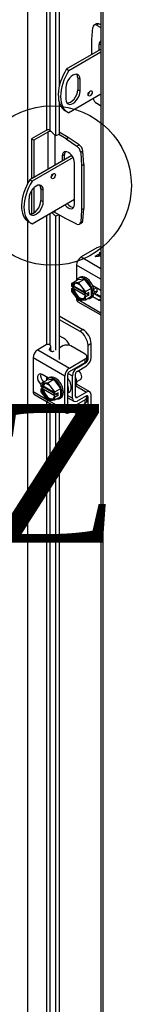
# Model space of a CAD drawing. Header units: inches. Extents: x 1 to 359, y -2 to 239.
# Tile 42 of 46: x 292.88 to 295.3, y 180.55 to 201.85. Entities that reach past the tile are written whole.
import ezdxf
from ezdxf.enums import TextEntityAlignment as Align
from ezdxf.lldxf.tags import DXFTag

# ---------------------------------------------------------------- set-up
doc = ezdxf.new("R2010")
doc.units = ezdxf.units.IN
doc.header["$MEASUREMENT"] = 0
for name, color, linetype in [('COM40153-2', 7, 'Continuous'), ('COM42667', 7, 'Continuous'), ('COM42780', 7, 'Continuous'), ('COM50780', 7, 'Continuous'), ('COM52167-9', 7, 'Continuous'), ('COM52168-9', 7, 'Continuous'), ('Default', 7, 'Continuous'), ('SCC19011', 7, 'Continuous'), ('SPR20265', 7, 'Continuous'), ('WAF25035', 7, 'Continuous')]:
    doc.layers.add(name, color=color, linetype=linetype)
doc.styles.add('SEACAD_Times_New_Roman', font='times.ttf')
tags = doc.linetypes.add('CENTER2', pattern=[1.125, 0.75, -0.125, 0.125, -0.125]).pattern_tags.tags
tags[10:11] = [DXFTag(74, 4), DXFTag(75, 0), DXFTag(340, '0'), DXFTag(46, 0.0), DXFTag(50, 0.0), DXFTag(44, 0.0), DXFTag(45, 0.0)]
tags[8:9] = [DXFTag(74, 4), DXFTag(75, 0), DXFTag(340, '0'), DXFTag(46, 0.0), DXFTag(50, 0.0), DXFTag(44, 0.0), DXFTag(45, 0.0)]
tags[6:7] = [DXFTag(74, 4), DXFTag(75, 0), DXFTag(340, '0'), DXFTag(46, 0.0), DXFTag(50, 0.0), DXFTag(44, 0.0), DXFTag(45, 0.0)]
tags[4:5] = [DXFTag(74, 4), DXFTag(75, 0), DXFTag(340, '0'), DXFTag(46, 0.0), DXFTag(50, 0.0), DXFTag(44, 0.0), DXFTag(45, 0.0)]

# ---------------------------------------------------------------- blocks, each defined once
blk = doc.blocks.new('SE5')
at = {"layer": 'COM40153-2', "color": 7, "linetype": 'Continuous'}
for p, q in [((294.447, 201.417), (294.468, 201.678)), ((294.543, 201.755), (294.493, 201.727)), ((294.598, 201.753), (294.548, 201.724)), ((294.548, 201.724), (294.644, 201.679)), ((294.644, 201.731), (294.598, 201.753)), ((294.447, 201.095), (294.447, 201.417)), ((294.602, 201.299), (294.644, 201.324)), ((294.602, 201.299), (294.602, 201.184)), ((294.644, 199.972), (294.548, 200.037)), ((293.445, 199.441), (293.144, 199.268)), ((293.494, 199.413), (293.194, 199.239)), ((293.494, 199.413), (293.494, 198.607)), ((293.643, 199.35), (293.643, 198.692)), ((293.889, 199.271), (293.736, 199.359)), ((293.938, 199.299), (293.741, 199.413)), ((293.144, 199.268), (293.144, 198.405)), ((293.194, 199.239), (293.144, 199.268)), ((293.194, 199.239), (293.194, 198.433)), ((293.889, 199.271), (293.938, 199.299)), ((293.889, 199.271), (294.125, 199.111)), ((294.175, 199.139), (293.938, 199.299)), ((294.125, 199.111), (294.175, 199.139)), ((293.807, 198.9), (293.856, 198.928)), ((293.807, 198.9), (293.807, 198.787)), ((293.856, 198.815), (293.856, 198.928)), ((294.255, 199), (294.206, 198.971)), ((294.206, 198.971), (294.226, 198.687)), ((294.276, 198.715), (294.255, 199)), ((294.072, 197.849), (294.072, 198.747)), ((294.226, 198.687), (294.276, 198.715)), ((294.226, 198.687), (294.226, 197.73)), ((294.276, 198.715), (294.276, 197.759)), ((293.144, 198.154), (293.144, 197.647)), ((293.194, 198.213), (293.194, 197.668)), ((293.643, 197.715), (293.643, 197.678)), ((293.889, 197.536), (293.643, 197.678)), ((294.226, 197.73), (294.206, 197.47)), ((294.226, 197.73), (294.276, 197.759)), ((294.255, 197.498), (294.276, 197.759)), ((294.125, 197.423), (293.889, 197.536)), ((294.18, 197.421), (294.229, 197.45)), ((294.206, 197.47), (294.255, 197.498))]:
    blk.add_line(p, q, dxfattribs=at)
for centre, major_axis, start_param, end_param in [((294.556, 201.618), (0.063, -0.108), 2.443461, 3.839724), ((294.605, 201.647), (0.062, -0.108), 2.443461, 3.141593), ((294.734, 201.222), (0.094, -0.162), 3.102013, 3.926991), ((294.556, 200.134), (-0.062, 0.108), 1.245006, 2.268928), ((293.569, 199.37), (-0.175, 0), 5.101688, 5.497787), ((293.569, 199.37), (-0.105, 0), 4.773617, 5.497787), ((294.117, 199.013), (0.063, -0.108), 0.872665, 2.268928), ((294.167, 199.042), (-0.063, 0.108), 4.014257, 5.410521), ((293.939, 198.823), (0.094, -0.162), 0.785398, 3.926991), ((293.989, 198.852), (0.094, -0.162), 3.408746, 3.926991), ((293.939, 197.925), (-0.094, 0.162), 1.752517, 3.926991), ((293.989, 197.954), (-0.094, 0.162), 1.752517, 2.87444), ((293.569, 197.635), (0.105, 0), 0.785398, 1.234419), ((294.117, 197.529), (-0.062, 0.108), 2.443461, 3.839724), ((294.167, 197.558), (-0.063, 0.108), 3.141593, 3.839724)]:
    blk.add_ellipse(centre, major_axis=major_axis, ratio=0.57735, start_param=start_param, end_param=end_param, dxfattribs=at)
at = {"layer": 'COM42667', "color": 7, "linetype": 'Continuous'}
for p, q in [((294.557, 196.913), (294.216, 196.716)), ((294.52, 196.73), (294.634, 196.796)), ((294.52, 196.73), (294.634, 196.795)), ((294.644, 196.777), (294.576, 196.738)), ((294.61, 196.81), (294.63, 196.821)), ((294.634, 196.796), (294.61, 196.81)), ((294.611, 196.809), (294.63, 196.821)), ((294.63, 196.821), (294.644, 196.813)), ((294.63, 196.821), (294.63, 196.821)), ((294.63, 196.821), (294.644, 196.813)), ((294.634, 196.795), (294.634, 196.796)), ((294.115, 196.54), (294.115, 196.205)), ((294.644, 196.235), (294.115, 196.54)), ((294.216, 196.716), (294.644, 196.468)), ((294.537, 196.72), (294.52, 196.73)), ((294.644, 196.73), (294.537, 196.72)), ((294.576, 196.738), (294.644, 196.745)), ((294.576, 196.737), (294.644, 196.744)), ((294.576, 196.737), (294.576, 196.738)), ((294.607, 196.007), (294.466, 196.089)), ((294.493, 195.921), (294.644, 195.834)), ((294.115, 195.827), (294.115, 195.812)), ((294.115, 195.812), (294.135, 195.801)), ((294.145, 195.747), (294.644, 195.459)), ((294.184, 195.773), (294.644, 195.507)), ((294.466, 195.859), (294.607, 195.778)), ((294.644, 195.799), (294.607, 195.778)), ((293.457, 194.812), (293.276, 194.708)), ((293.276, 194.708), (293.962, 194.312)), ((293.533, 194.715), (293.558, 194.78)), ((293.533, 194.7), (293.533, 194.715)), ((293.558, 194.703), (293.55, 194.682)), ((293.558, 194.703), (293.558, 194.78)), ((293.559, 194.71), (293.559, 194.787)), ((293.818, 194.789), (293.741, 194.745)), ((294.303, 194.611), (293.995, 194.789)), ((293.861, 194.136), (293.175, 194.532)), ((293.175, 194.532), (293.175, 193.805)), ((293.962, 194.312), (294.303, 194.509)), ((293.962, 194.234), (294.303, 194.431)), ((294.303, 194.431), (294.303, 194.509)), ((294.34, 194.482), (294.34, 194.56)), ((293.506, 194.092), (293.369, 194.171)), ((293.861, 193.409), (293.861, 194.136)), ((293.928, 193.447), (293.928, 194.175)), ((293.175, 193.805), (293.472, 193.633)), ((293.204, 193.739), (293.89, 193.343)), ((293.521, 193.605), (293.861, 193.409)), ((294.303, 193.625), (293.962, 193.428)), ((294.303, 193.547), (294.303, 193.625)), ((294.34, 193.598), (294.34, 193.676)), ((293.962, 193.428), (293.928, 193.447)), ((294.303, 193.547), (293.962, 193.35))]:
    blk.add_line(p, q, dxfattribs=at)
for centre, major_axis, start_param, end_param in [((294.646, 196.861), (0.125, 0), 1.582011, 2.356194), ((294.216, 196.599), (-0.071, -0.124), 3.926991, 5.497787), ((294.607, 195.893), (-0.07, 0.122), 5.119797, 5.497787), ((294.216, 195.871), (0.072, 0.124), 2.356194, 3.141593), ((294.607, 195.893), (-0.07, 0.122), 2.356194, 2.743126), ((293.276, 194.591), (-0.071, -0.124), 3.926991, 5.497787), ((293.499, 194.787), (-0.06, 0), 2.929457, 5.497787), ((293.592, 194.707), (0.06, 0), 3.141593, 5.497787), ((293.499, 194.71), (-0.06, 0), 2.929457, 3.141593), ((293.906, 194.738), (0.125, 0), 0.785398, 2.356194), ((294.215, 194.56), (-0.125, 0), 2.356194, 3.926991), ((294.215, 194.482), (-0.125, 0), 2.356194, 3.141593), ((293.369, 194.056), (0.07, -0.122), 2.356194, 5.249698), ((293.962, 194.195), (0.071, 0.124), 0.785398, 2.356194), ((293.962, 194.195), (0.024, 0.0416), 0.785398, 2.356194), ((293.436, 194.095), (0.07, -0.122), 3.6401, 5.141192), ((293.276, 193.863), (0.071, 0.124), 2.356194, 3.141593), ((294.215, 193.676), (-0.125, 0), 2.356194, 3.625446), ((294.215, 193.598), (-0.125, 0), 2.356194, 3.141593), ((293.962, 193.467), (0.072, 0.124), 2.356194, 3.926991), ((293.962, 193.467), (0.024, 0.0416), 2.356194, 3.926991)]:
    blk.add_ellipse(centre, major_axis=major_axis, ratio=0.57735, start_param=start_param, end_param=end_param, dxfattribs=at)
at = {"layer": 'COM42780', "color": 7, "linetype": 'Continuous'}
for p, q in [((294.644, 195.852), (294.557, 195.902)), ((293.741, 195.442), (294.254, 195.146)), ((293.741, 195.365), (294.187, 195.107)), ((294.187, 195.107), (294.254, 195.146)), ((293.834, 194.955), (293.741, 195.008)), ((294.431, 194.84), (294.364, 194.801)), ((294.431, 194.536), (294.431, 194.84)), ((294.364, 194.497), (294.364, 194.801)), ((294.126, 194.317), (294.331, 194.439)), ((294.321, 194.444), (294.331, 194.439)), ((294.34, 194.511), (294.364, 194.497)), ((293.932, 194.197), (294.027, 194.143)), ((294.115, 194.323), (294.126, 194.317)), ((294.127, 194.24), (294.332, 194.362)), ((294.027, 193.658), (294.027, 194.143)), ((294.094, 193.696), (294.094, 194.181)), ((294.099, 193.925), (294.332, 193.79)), ((294.401, 193.797), (294.117, 193.961)), ((294.332, 193.79), (294.127, 193.676)), ((293.928, 193.715), (294.027, 193.658)), ((293.928, 193.666), (294.056, 193.592)), ((294.094, 193.696), (294.127, 193.676)), ((294.331, 193.712), (294.126, 193.598)), ((294.33, 193.712), (294.364, 193.692)), ((294.364, 193.388), (294.364, 193.692)), ((294.431, 193.427), (294.431, 193.731)), ((294.019, 193.383), (294.187, 193.286)), ((294.364, 193.388), (294.431, 193.427)), ((294.312, 193.274), (294.379, 193.313))]:
    blk.add_line(p, q, dxfattribs=at)
for centre, major_axis, start_param, end_param in [((294.187, 194.903), (0.125, -0.217), 0.785398, 2.356194), ((294.254, 194.942), (-0.125, 0.217), 3.926991, 5.497787), ((293.834, 194.751), (0.125, -0.217), 1.463912, 2.356194), ((294.33, 194.478), (-0.024, -0.0416), 0.802851, 2.356194), ((294.33, 194.478), (-0.071, -0.124), 0.802851, 2.356194), ((294.128, 194.201), (-0.071, -0.124), 3.944444, 5.497787), ((294.128, 194.201), (-0.024, -0.0416), 3.944444, 5.497787), ((293.984, 194.08), (0.097, -0.169), 0.133398, 1.437398), ((294.33, 193.673), (-0.072, -0.124), 2.356194, 3.909538), ((294.128, 193.716), (0.072, 0.124), 2.356194, 3.909538), ((294.128, 193.716), (0.024, 0.0416), 2.356194, 3.909538), ((294.33, 193.673), (-0.024, -0.0416), 2.356194, 3.909538), ((294.187, 193.49), (-0.125, 0.217), 2.356194, 3.926991), ((294.254, 193.529), (-0.125, 0.217), 3.141593, 3.926991)]:
    blk.add_ellipse(centre, major_axis=major_axis, ratio=0.57735, start_param=start_param, end_param=end_param, dxfattribs=at)
at = {"layer": 'COM50780', "color": 7, "linetype": 'Continuous'}
for p, q in [((293.9, 200.78), (294.644, 201.209)), ((293.951, 200.75), (294.644, 201.15)), ((293.9, 200.78), (293.951, 200.75)), ((294.141, 200.587), (294.192, 200.557)), ((294.141, 200.587), (294.141, 200.331)), ((293.882, 200.379), (293.882, 200.123)), ((294.192, 200.302), (294.192, 200.557)), ((294.644, 200.232), (293.951, 199.832)), ((294.141, 200.331), (294.192, 200.302)), ((293.876, 199.873), (293.927, 199.844)), ((294.014, 198.907), (293.104, 198.381)), ((294.041, 198.863), (293.155, 198.352)), ((293.155, 198.352), (293.104, 198.381)), ((293.395, 198.159), (293.345, 198.189)), ((293.345, 198.189), (293.345, 197.933)), ((293.395, 197.904), (293.395, 198.159)), ((293.086, 197.981), (293.086, 197.725)), ((293.155, 197.434), (294.072, 197.963)), ((293.395, 197.904), (293.345, 197.933)), ((293.08, 197.475), (293.131, 197.446))]:
    blk.add_line(p, q, dxfattribs=at)
for centre, major_axis, start_param, end_param in [((294.251, 200.523), (0.375, 0.65), 1.508132, 3.141593), ((294.302, 200.493), (0.375, 0.65), 1.508132, 3.204257), ((294.037, 200.468), (-0.109, -0.189), 2.356194, 5.497787), ((293.986, 200.497), (-0.109, -0.189), 2.356194, 2.906699), ((294.037, 200.213), (0.109, 0.189), 2.356194, 5.497787), ((293.986, 200.242), (0.109, 0.189), 3.376486, 5.497787), ((294.359, 200.279), (-0.0313, -0.0541), 0.952017, 2.189576), ((293.563, 198.493), (0.0313, 0.0541), 4.09361, 5.331168), ((293.455, 198.125), (0.375, 0.65), 1.508132, 3.141593), ((293.506, 198.095), (0.375, 0.65), 1.508132, 3.204257), ((293.241, 198.07), (-0.109, -0.189), 2.356194, 5.497787), ((293.19, 198.099), (-0.109, -0.189), 2.356194, 2.906699), ((293.241, 197.815), (0.109, 0.189), 2.356194, 5.497787), ((293.19, 197.844), (0.109, 0.189), 3.376486, 5.497787)]:
    blk.add_ellipse(centre, major_axis=major_axis, ratio=0.57735, start_param=start_param, end_param=end_param, dxfattribs=at)
for centre in [(294.41, 200.25), (293.614, 198.464)]:
    blk.add_ellipse(centre, major_axis=(0.0313, 0.0541), ratio=0.57735, dxfattribs=at)
at = {"layer": 'COM52167-9', "color": 7, "linetype": 'Continuous'}
for p, q in [((294.644, 218.327), (294.644, 170.646)), ((294.686, 218.229), (294.686, 170.627))]:
    blk.add_line(p, q, dxfattribs=at)
at = {"layer": 'COM52168-9', "color": 7, "linetype": 'Continuous'}
for p, q in [((293.051, 219.329), (293.051, 198.288)), ((293.468, 213.898), (293.468, 199.453)), ((293.543, 199.45), (293.543, 213.854)), ((293.659, 213.787), (293.659, 199.334)), ((293.741, 213.739), (293.741, 200.397)), ((293.741, 200.06), (293.741, 199.361)), ((293.49, 199.46), (293.49, 199.463)), ((293.659, 199.334), (293.543, 199.45)), ((293.741, 199.361), (293.659, 199.334)), ((293.468, 197.614), (293.468, 194.817)), ((293.543, 194.811), (293.543, 197.657)), ((293.579, 197.678), (293.659, 197.598)), ((293.737, 197.624), (293.659, 197.598)), ((293.741, 197.621), (293.741, 194.495)), ((293.051, 197.495), (293.051, 171.648)), ((293.659, 197.598), (293.659, 194.697)), ((293.468, 194.114), (293.468, 194.056)), ((293.468, 193.587), (293.468, 174.506)), ((293.543, 174.501), (293.543, 193.544)), ((293.659, 193.477), (293.659, 174.387)), ((293.741, 193.429), (293.741, 174.185))]:
    blk.add_line(p, q, dxfattribs=at)
blk.add_ellipse((293.501, 199.436), major_axis=(-0.048, 0), ratio=0.57735, start_param=3.665191, end_param=4.958256, dxfattribs=at)
at = {"layer": 'SCC19011', "color": 7, "linetype": 'Continuous'}
for p, q in [((294.007, 196.143), (294.135, 196.217)), ((294.16, 196.163), (294.007, 196.143)), ((294.007, 196.143), (294.007, 196.082)), ((294.288, 196.237), (294.135, 196.217)), ((294.16, 196.163), (294.288, 196.237)), ((294.312, 195.967), (294.16, 196.163)), ((294.44, 196.041), (294.288, 196.237)), ((294.022, 196.073), (294.007, 196.082)), ((294.075, 196.065), (294.007, 196.026)), ((294.007, 196.026), (294.007, 195.965)), ((294.007, 196.026), (294.022, 196.018)), ((294.007, 195.965), (294.16, 195.769)), ((294.057, 196.086), (294.036, 196.073)), ((294.036, 196.018), (294.057, 196.03)), ((294.289, 195.952), (294.057, 196.086)), ((294.057, 196.03), (294.318, 195.879)), ((294.075, 196.076), (294.075, 196.065)), ((294.075, 196.065), (294.292, 195.939)), ((294.312, 195.906), (294.297, 195.915)), ((294.312, 195.967), (294.44, 196.041)), ((294.312, 195.906), (294.312, 195.967)), ((294.379, 195.945), (294.312, 195.906)), ((294.331, 195.917), (294.379, 195.889)), ((294.379, 195.889), (294.379, 195.945)), ((294.44, 195.863), (294.44, 196.041)), ((294.489, 196.016), (294.541, 196.045)), ((294.16, 195.769), (294.312, 195.79)), ((294.318, 195.879), (294.297, 195.867)), ((294.297, 195.859), (294.312, 195.851)), ((294.379, 195.889), (294.312, 195.851)), ((294.312, 195.79), (294.44, 195.863)), ((294.312, 195.79), (294.312, 195.851)), ((293.345, 193.975), (293.473, 194.049)), ((293.497, 193.995), (293.345, 193.975)), ((293.625, 194.069), (293.473, 194.049)), ((293.497, 193.995), (293.625, 194.069)), ((293.649, 193.799), (293.497, 193.995)), ((293.777, 193.873), (293.625, 194.069)), ((294.121, 194.018), (294.203, 194.065)), ((293.345, 193.975), (293.345, 193.914)), ((293.359, 193.905), (293.345, 193.914)), ((293.412, 193.897), (293.345, 193.858)), ((293.345, 193.858), (293.345, 193.797)), ((293.345, 193.858), (293.359, 193.85)), ((293.345, 193.797), (293.497, 193.601)), ((293.395, 193.918), (293.373, 193.905)), ((293.373, 193.85), (293.395, 193.862)), ((293.626, 193.784), (293.395, 193.918)), ((293.395, 193.862), (293.655, 193.711)), ((293.412, 193.908), (293.412, 193.897)), ((293.412, 193.897), (293.629, 193.771)), ((293.649, 193.799), (293.777, 193.873)), ((293.649, 193.738), (293.649, 193.799)), ((293.716, 193.777), (293.649, 193.738)), ((293.716, 193.721), (293.716, 193.777)), ((293.777, 193.695), (293.777, 193.873)), ((293.497, 193.601), (293.649, 193.622)), ((293.649, 193.738), (293.634, 193.747)), ((293.655, 193.711), (293.634, 193.699)), ((293.634, 193.691), (293.649, 193.683)), ((293.716, 193.721), (293.649, 193.683)), ((293.649, 193.622), (293.777, 193.695)), ((293.649, 193.622), (293.649, 193.683)), ((293.668, 193.749), (293.716, 193.721))]:
    blk.add_line(p, q, dxfattribs=at)
for centre, start, end in [((294.029, 196.087), 242.8525, 296.623), ((294.029, 196.032), 242.8527, 296.6228), ((293.366, 193.919), 242.8525, 296.623), ((293.366, 193.864), 242.8527, 296.6228)]:
    blk.add_arc(centre, 0.0158, start, end, dxfattribs=at)
for centre, major_axis, start_param, end_param in [((294.16, 195.966), (0.099, -0.171), 0.958412, 3.753977), ((294.167, 195.97), (0.094, -0.162), 3.141593, 3.744649), ((294.188, 195.983), (0.094, -0.162), 3.254972, 3.744649), ((294.16, 195.966), (-0.099, 0.171), 0.958412, 3.753977), ((294.167, 195.97), (-0.094, 0.162), 0.96774, 3.141593), ((294.188, 195.983), (-0.094, 0.162), 0.96774, 3.028213), ((294.142, 194.171), (0.061, -0.106), 0, 2.159159), ((293.497, 193.798), (0.099, -0.171), 0.958412, 3.753977), ((293.497, 193.798), (-0.099, 0.171), 0.958412, 3.753977), ((293.504, 193.802), (0.094, -0.162), 3.141593, 3.744649), ((293.504, 193.802), (-0.094, 0.162), 0.96774, 3.141593), ((293.525, 193.815), (0.094, -0.162), 3.254972, 3.744649), ((293.525, 193.815), (-0.094, 0.162), 0.96774, 3.028213)]:
    blk.add_ellipse(centre, major_axis=major_axis, ratio=0.57735, start_param=start_param, end_param=end_param, dxfattribs=at)
for points in [[(294.297, 195.867), (294.295, 195.866), (294.294, 195.865), (294.294, 195.862), (294.295, 195.86), (294.297, 195.859)], [(293.634, 193.699), (293.632, 193.698), (293.631, 193.697), (293.631, 193.694), (293.632, 193.692), (293.634, 193.691)]]:
    blk.add_open_spline(points, degree=3, knots=[0, 0, 0, 0, 0.5, 0.5, 1, 1, 1, 1], dxfattribs=at)
at = {"layer": 'SPR20265', "color": 7, "linetype": 'Continuous'}
for points, knots in [([(294.571, 195.964), (294.563, 195.961), (294.541, 195.959), (294.512, 195.969), (294.494, 195.979), (294.492, 195.98)], [0.42836365, 0.42836365, 0.42836365, 0.42836365, 0.43566633, 0.44618248, 0.44713509, 0.44713509, 0.44713509, 0.44713509]), ([(294.543, 195.938), (294.53, 195.933), (294.513, 195.932), (294.494, 195.937), (294.492, 195.938)], [0.24266802, 0.24266802, 0.24266802, 0.24266802, 0.25460265, 0.2557076, 0.2557076, 0.2557076, 0.2557076]), ([(294.552, 196.039), (294.555, 196.022), (294.558, 195.983), (294.545, 195.936), (294.524, 195.916), (294.511, 195.91), (294.511, 195.91)], [0.01966832, 0.01966832, 0.01966832, 0.01966832, 0.02769697, 0.03906602, 0.05075865, 0.05107163, 0.05107163, 0.05107163, 0.05107163]), ([(293.939, 193.778), (293.948, 193.781), (293.968, 193.793), (293.993, 193.828), (294.005, 193.885), (293.996, 193.955), (293.97, 194.026), (293.944, 194.07), (293.929, 194.089)], [0.60060773, 0.60060773, 0.60060773, 0.60060773, 0.60741214, 0.61730276, 0.62963752, 0.64166166, 0.65306522, 0.66416347, 0.66416347, 0.66416347, 0.66416347]), ([(293.928, 193.8), (293.935, 193.799), (293.942, 193.799), (293.948, 193.8), (293.948, 193.8)], [0.374189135, 0.374189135, 0.374189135, 0.374189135, 0.378742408, 0.378782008, 0.378782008, 0.378782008, 0.378782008]), ([(293.929, 193.776), (293.932, 193.783), (293.94, 193.806), (293.944, 193.851), (293.938, 193.895), (293.931, 193.92), (293.93, 193.924)], [0.3087578, 0.3087578, 0.3087578, 0.3087578, 0.3309526, 0.3737993, 0.4157269, 0.4255899, 0.4255899, 0.4255899, 0.4255899])]:
    blk.add_open_spline(points, degree=3, knots=knots, dxfattribs=at)
at = {"layer": 'WAF25035', "color": 7, "linetype": 'Continuous'}
for p, q in [((294.194, 196.275), (294.163, 196.257)), ((294.413, 195.824), (294.444, 195.842)), ((293.531, 194.107), (293.5, 194.089)), ((293.75, 193.656), (293.781, 193.674))]:
    blk.add_line(p, q, dxfattribs=at)
for centre, start_param, end_param in [((294.288, 196.04), 0, 0.412589), ((294.288, 196.04), 2.729004, 6.283185), ((294.319, 196.058), 3.141593, 6.283185), ((293.625, 193.872), 0, 0.412589), ((293.625, 193.872), 2.729004, 6.283185), ((293.656, 193.89), 3.141593, 6.283185)]:
    blk.add_ellipse(centre, major_axis=(-0.125, 0.217), ratio=0.57735, start_param=start_param, end_param=end_param, dxfattribs=at)
blk = doc.blocks.new('SE9')
at = {"color": 7, "linetype": 'Continuous', "style": 'SEACAD_Times_New_Roman'}
blk.add_text('Z', height=3, dxfattribs=at).set_placement((292.228, 193.535), align=Align.TOP_LEFT)
blk = doc.blocks.new('SE8')
at = {"layer": 'Default', "color": 7, "linetype": 'CENTER2'}
blk.add_circle((293.579, 198.258), 1.724, dxfattribs=at)
at = {"layer": 'Default'}
blk.add_blockref('SE9', (0, 0), dxfattribs=at)

msp = doc.modelspace()

# ---------------------------------------------------------------- block references
at = {"layer": 'Default'}
for name in ['SE5', 'SE8']:
    msp.add_blockref(name, (0, 0), dxfattribs=at)

doc.saveas('drawing.dxf')
